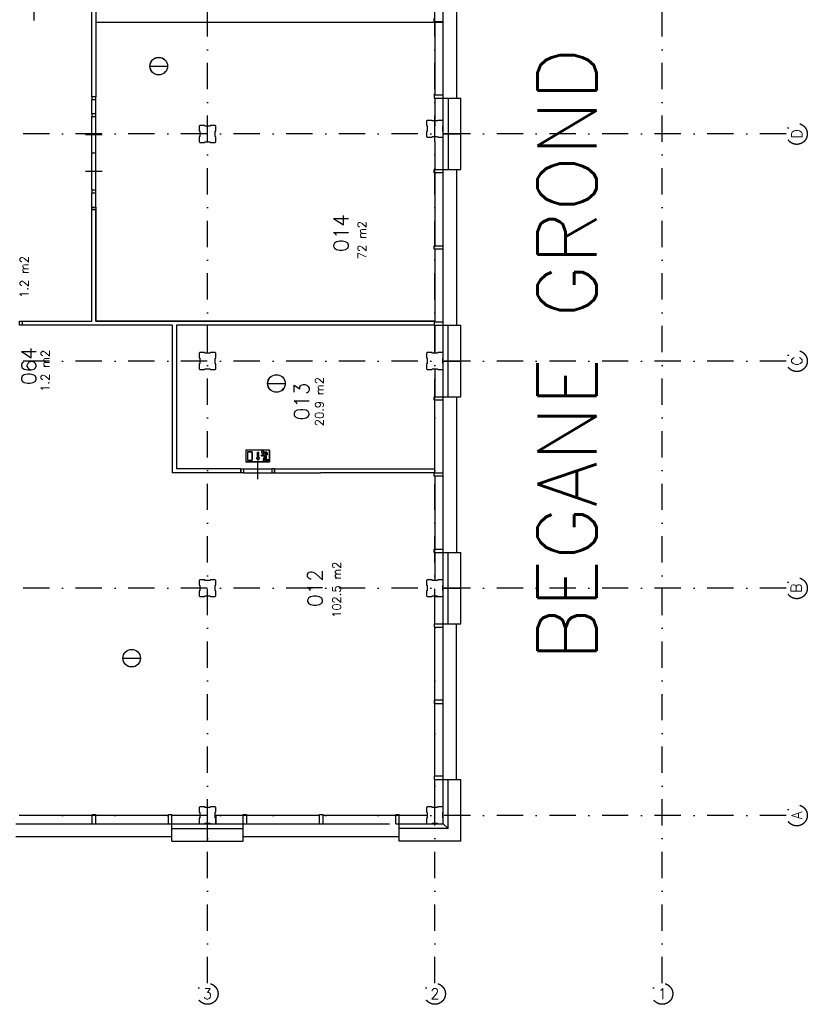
# Model space of a CAD drawing. Extents: x 36324 to 146208, y -50294 to 26426.
# Tile 21 of 39: x 127503 to 146208, y -50294 to -26889. Entities that reach past the tile are written whole.
import ezdxf
from ezdxf.enums import TextEntityAlignment as Align

# ---------------------------------------------------------------- set-up
doc = ezdxf.new("R2010")
doc.units = 0
doc.header["$LTSCALE"] = 100
doc.linetypes.add('B0302', pattern=[12.5, 6.25, -3.125, 0, -3.125])
for name, color, linetype in [('Bouwkundig', 253, 'CONTINUOUS'), ('Bouwkundig tekst', 252, 'CONTINUOUS'), ('Stramien', 252, 'B0302')]:
    doc.layers.add(name, color=color, linetype=linetype)
doc.styles.add('bouwk tekst', font='romans.shx')
doc.styles.get("Standard").update_dxf_attribs({"font": 'romans.shx'})

msp = doc.modelspace()

# ---------------------------------------------------------------- linework, layer by layer
at = {"layer": 'Bouwkundig', "linetype": 'Continuous'}
for p, q in [((137562.8, -46003.1), (137562.8, -17967.2)), ((137876.8, -25053.2), (137876.8, -28753.2)), ((127848.7, -26905.8, 2600), (127848.7, -26544.2, 2600)), ((137342.8, -26943.2), (137342.8, -26863.2)), ((137562.8, -26943.2), (137342.8, -26943.2)), ((137362.8, -26943.2), (137362.8, -28673.2)), ((130595.9, -27992.6), (131014.8, -27992.6)), ((137342.8, -28653.2), (137342.8, -28753.2)), ((137342.8, -28673.2), (137562.8, -28673.2)), ((137342.8, -28753.2), (137976.8, -28753.2)), ((137362.8, -28753.2), (137362.8, -29418.1)), ((137676.8, -28753.2), (137676.8, -30453.2)), ((137976.8, -30453.2), (137976.8, -28753.2)), ((137562.8, -29603.2), (137976.8, -29603.2)), ((137362.8, -29788.1), (137362.8, -30453.2)), ((137342.8, -30533.2), (137342.8, -30453.2)), ((137342.8, -30453.2), (137976.8, -30453.2)), ((137562.8, -30533.2), (137342.8, -30533.2)), ((137362.8, -30533.2), (137362.8, -32263.2)), ((137876.8, -30453.2), (137876.8, -34153.2)), ((129212.8, -31403.2), (129312.8, -31403.2)), ((137342.8, -32343.2), (137342.8, -32263.2)), ((137342.8, -32263.2), (137562.8, -32263.2)), ((137562.8, -32343.2), (137342.8, -32343.2)), ((137362.8, -32343.2), (137362.8, -34073.2)), ((137342.8, -34053.2), (137342.8, -34153.2)), ((137342.8, -34073.2), (137562.8, -34073.2)), ((137342.8, -34153.2), (137976.8, -34153.2)), ((137362.8, -34153.2), (137362.8, -34818.1)), ((137676.8, -35853.2), (137676.8, -34153.2)), ((137976.8, -35853.2), (137976.8, -34153.2)), ((137562.8, -35003.2), (137976.8, -35003.2)), ((137362.8, -35188.1), (137362.8, -35853.2)), ((133390.9, -35536.6), (133809.8, -35536.6)), ((137342.8, -35933.2), (137342.8, -35853.2)), ((137342.8, -35853.2), (137976.8, -35853.2)), ((137562.8, -35933.2), (137342.8, -35933.2)), ((137362.8, -37663.2), (137362.8, -35933.2)), ((137876.8, -35853.2), (137876.8, -39553.2)), ((133431.8, -37121.8), (132876.9, -37121.8)), ((132876.9, -37121.8), (132876.9, -37399.2)), ((132913.9, -37158.7), (133024.9, -37158.7)), ((132913.9, -37158.7), (132913.9, -37362.2)), ((133024.9, -37158.7), (133024.9, -37362.2)), ((133148.8, -37170.9), (133148.8, -37300.4)), ((133176.6, -37170.9), (133176.6, -37300.4)), ((133279.2, -37203.8), (133279.2, -37237.4)), ((133310.7, -37168), (133371.7, -37168)), ((133326.7, -37191.1), (133357.8, -37259.5)), ((133353.6, -37191.1), (133326.7, -37191.1)), ((133353.6, -37191.1), (133362.9, -37228.1)), ((133371.7, -37168), (133386.7, -37228.1)), ((133431.8, -37121.8), (133431.8, -37399.2)), ((133431.8, -37399.2), (132876.9, -37399.2)), ((132913.9, -37362.2), (133024.9, -37362.2)), ((133148.8, -37300.4), (133125.7, -37300.4)), ((133125.7, -37300.4), (133162.7, -37355.9)), ((133162.7, -37355.9), (133199.7, -37300.4)), ((133199.7, -37300.4), (133176.6, -37300.4)), ((133246.8, -37260.5), (133246.8, -37237.4)), ((133246.8, -37237.4), (133279.2, -37237.4)), ((133246.8, -37260.5), (133302.3, -37260.5)), ((133323.8, -37273.8), (133283.8, -37325.2)), ((133283.8, -37325.2), (133283.8, -37394.6)), ((133283.8, -37394.6), (133306.9, -37394.6)), ((133302.3, -37226.9), (133302.3, -37260.5)), ((133302.3, -37226.9), (133323.7, -37274)), ((133334.7, -37297.5), (133306.9, -37333.1)), ((133306.9, -37394.6), (133306.9, -37333.1)), ((133334.7, -37371.5), (133334.7, -37297.5)), ((133422.5, -37371.5), (133334.7, -37371.5)), ((133357.8, -37259.5), (133357.8, -37348.3)), ((133357.8, -37348.3), (133422.5, -37348.3)), ((133362.9, -37228.1), (133386.7, -37228.1)), ((133422.5, -37348.3), (133422.5, -37371.5)), ((132754.2, -37563.2), (132754.2, -37663.2)), ((133554.2, -37563.2), (133554.2, -37663.2)), ((137342.8, -37743.2), (137342.8, -37663.2)), ((137342.8, -37663.2), (137562.8, -37663.2)), ((137562.8, -37743.2), (137342.8, -37743.2)), ((137362.8, -37743.2), (137362.8, -39473.2)), ((137342.8, -39553.2), (137342.8, -39473.2)), ((137342.8, -39473.2), (137562.8, -39473.2)), ((137342.8, -39553.2), (137976.8, -39553.2)), ((137362.8, -39553.2), (137362.8, -40218.1)), ((137676.8, -41253.2), (137676.8, -39553.2)), ((137976.8, -41253.2), (137976.8, -39553.2)), ((137562.8, -40403.2), (137976.8, -40403.2)), ((137362.8, -41253.2), (137362.8, -40603.2)), ((137362.8, -40603.2), (137562.8, -40603.2)), ((137342.8, -41253.2), (137976.8, -41253.2)), ((137342.8, -41253.2), (137342.8, -41333.2)), ((137342.8, -41333.2), (137562.8, -41333.2)), ((137362.8, -43063.2), (137362.8, -41333.2)), ((137876.8, -44953.2), (137876.8, -41253.2)), ((129951.9, -42067.6), (130370.8, -42067.6)), ((137562.8, -43063.2), (137342.8, -43063.2)), ((137342.8, -43063.2), (137342.8, -43143.2)), ((137342.8, -43143.2), (137562.8, -43143.2)), ((137362.8, -44873.2), (137362.8, -43143.2)), ((137562.8, -44873.2), (137342.8, -44873.2)), ((137342.8, -44873.2), (137342.8, -44953.2)), ((137342.8, -44953.2), (137976.8, -44953.2)), ((137362.8, -45618.1), (137362.8, -44953.2)), ((137676.8, -46117.1), (137676.8, -44953.2)), ((137976.8, -46417.1), (137976.8, -44953.2)), ((129222.8, -45803.2), (127492.8, -45803.2)), ((129222.8, -46003.2), (129222.8, -45783.2)), ((129222.8, -45783.2), (129302.8, -45783.2)), ((129302.8, -45783.2), (129302.8, -46003.2)), ((131032.8, -45803.2), (129302.8, -45803.2)), ((131032.8, -46003.2), (131032.8, -45783.2)), ((131032.8, -45783.2), (131112.8, -45783.2)), ((131112.8, -46417.2), (131112.8, -45783.2)), ((131777.8, -45803.2), (131112.8, -45803.2)), ((132812.8, -45803.2), (132162.8, -45803.2)), ((132162.8, -45803.2), (132162.8, -46003.2)), ((132812.8, -46417.2), (132812.8, -45783.2)), ((132812.8, -45783.2), (132892.8, -45783.2)), ((132892.8, -45783.2), (132892.8, -46003.2)), ((134622.8, -45803.2), (132892.8, -45803.2)), ((134622.8, -46003.2), (134622.8, -45783.2)), ((134622.8, -45783.2), (134702.8, -45783.2)), ((134702.8, -45783.2), (134702.8, -46003.2)), ((136432.8, -45803.2), (134702.8, -45803.2)), ((136432.8, -46003.2), (136432.8, -45783.2)), ((136432.8, -45783.2), (136512.8, -45783.2)), ((136512.8, -46417.2), (136512.8, -45783.2)), ((137177.8, -45803.2), (136512.8, -45803.2)), ((127412.8, -46003.2), (131962.8, -46003.2)), ((131962.8, -46417.2), (131962.8, -46003.2)), ((131962.8, -46003.2), (132892.8, -46003.2)), ((132812.8, -46003.2), (136283.3, -46003.2)), ((136432.8, -46003.2), (137562.8, -46003.2)), ((137562.8, -46003.1), (137676.8, -46117.1)), ((137562.8, -46003.2), (137676.8, -46117.2)), ((131112.8, -46317.2), (127412.8, -46317.2)), ((131112.8, -46117.2), (132812.8, -46117.2)), ((136512.8, -46317.2), (132812.8, -46317.2)), ((137676.8, -46117.2), (136512.8, -46117.2)), ((131112.8, -46417.2), (132812.8, -46417.2)), ((137976.8, -46417.2), (136512.8, -46417.2))]:
    msp.add_line(p, q, dxfattribs=at)
at = {"layer": 'Bouwkundig'}
msp.add_line((137562.8, -26953.2), (129312.8, -26953.2), dxfattribs=at)
at = {"layer": 'Bouwkundig', "linetype": 'Continuous'}
for points in [[(129212.8, -28723.2), (129212.8, -22853.2)], [(129312.8, -22853.2), (129312.8, -28723.2)], [(129312.8, -28723.2), (129212.8, -28723.2)], [(129213.1, -29128.4), (129213.1, -28783)], [(129312.1, -29128.4), (129312.1, -28783)], [(129213.1, -30938.4), (129213.1, -29188.1)], [(129312.1, -30938.4), (129312.1, -29188.1)], [(131763.2, -29792.2), (131778.2, -29807.2), (131893.2, -29807.2), (131901.2, -29792.2), (132026.2, -29792.2), (132031.2, -29807.2), (132148.2, -29807.2), (132163.2, -29792.2), (132163.2, -29673.2), (132148.2, -29665.2), (132148.2, -29540.2), (132163.2, -29535.2), (132163.2, -29422.2), (132148.2, -29407.2), (132033.2, -29407.2), (132025.2, -29422.2), (131900.2, -29422.2), (131895.2, -29407.2), (131778.2, -29407.2), (131763.2, -29422.2), (131763.2, -29533.2), (131778.2, -29541.2), (131778.2, -29666.2), (131763.2, -29671.2), (131763.2, -29792.2)], [(137163.2, -29667.2), (137178.2, -29682.2), (137293.2, -29682.2), (137301.2, -29667.2), (137426.2, -29667.2), (137431.2, -29682.2), (137548.2, -29682.2), (137563.2, -29667.2), (137563.2, -29548.2), (137548.2, -29540.2), (137548.2, -29415.2), (137563.2, -29410.2), (137563.2, -29297.2), (137548.2, -29282.2), (137433.2, -29282.2), (137425.2, -29297.2), (137300.2, -29297.2), (137295.2, -29282.2), (137178.2, -29282.2), (137163.2, -29297.2), (137163.2, -29408.2), (137178.2, -29416.2), (137178.2, -29541.2), (137163.2, -29546.2), (137163.2, -29667.2)], [(129462.8, -29625.7), (129262.8, -29625.7), (129062.8, -29625.7)], [(129311.8, -30063.2), (129262.8, -30063.2), (129212.8, -30063.2)], [(129462.8, -30500.7), (129262.8, -30500.7), (129062.8, -30500.7)], [(129213.1, -31343.5), (129213.1, -31002.2)], [(129312.1, -31343.5), (129312.1, -31002.2)], [(129212.8, -34053.2), (129212.8, -31403.2)], [(137342.8, -34053.2), (129312.8, -34053.2), (129312.8, -31403.2)], [(129312.8, -31403.2), (129312.8, -34053.2)], [(127560.8, -34053.2), (129212.8, -34053.2)], [(131127.5, -34153.2), (127560.8, -34153.2)], [(129312.8, -34053.2), (137342.8, -34053.2)], [(131127.5, -34153), (131127.5, -37663.2)], [(137342.8, -34153.2), (131227.5, -34153.2)], [(131227.5, -34153.5), (131227.5, -37563.2)], [(131763.4, -35188.1), (131778.4, -35203.1), (131893.4, -35203.1), (131901.4, -35188.1), (132026.4, -35188.1), (132031.4, -35203.1), (132148.4, -35203.1), (132163.4, -35188.1), (132163.4, -35069.1), (132148.4, -35061.1), (132148.4, -34936.1), (132163.4, -34931.1), (132163.4, -34818.1), (132148.4, -34803.1), (132033.4, -34803.1), (132025.4, -34818.1), (131900.4, -34818.1), (131895.4, -34803.1), (131778.4, -34803.1), (131763.4, -34818.1), (131763.4, -34929.1), (131778.4, -34937.1), (131778.4, -35062.1), (131763.4, -35067.1), (131763.4, -35188.1)], [(137163.4, -35188.1), (137178.4, -35203.1), (137293.4, -35203.1), (137301.4, -35188.1), (137426.4, -35188.1), (137431.4, -35203.1), (137548.4, -35203.1), (137563.4, -35188.1), (137563.4, -35069.1), (137548.4, -35061.1), (137548.4, -34936.1), (137563.4, -34931.1), (137563.4, -34818.1), (137548.4, -34803.1), (137433.4, -34803.1), (137425.4, -34818.1), (137300.4, -34818.1), (137295.4, -34803.1), (137178.4, -34803.1), (137163.4, -34818.1), (137163.4, -34929.1), (137178.4, -34937.1), (137178.4, -35062.1), (137163.4, -35067.1), (137163.4, -35188.1)], [(133431.8, -37399.2), (133431.8, -37121.8), (132876.9, -37121.8), (132876.9, -37399.2), (133431.8, -37399.2)], [(133024.9, -37362.2), (133024.9, -37158.7), (132913.9, -37158.7), (132913.9, -37362.2), (133024.9, -37362.2)], [(133148.8, -37170.9), (133176.6, -37170.9), (133176.6, -37300.4), (133199.7, -37300.4), (133162.7, -37355.9), (133125.7, -37300.4), (133148.8, -37300.4), (133148.8, -37170.9)], [(133255, -37148.4), (133254, -37149.4), (133253.1, -37150.4), (133252.3, -37151.5), (133251.5, -37152.6), (133250.8, -37153.7), (133250.1, -37154.9), (133249.5, -37156.1), (133248.9, -37157.4), (133248.4, -37158.6), (133248, -37159.9), (133247.7, -37161.3), (133247.4, -37162.6), (133247.1, -37163.9), (133247, -37165.3), (133246.9, -37166.6), (133246.8, -37168), (133246.9, -37169.4), (133247, -37170.7), (133247.1, -37172.1), (133247.4, -37173.4), (133247.7, -37174.7), (133248, -37176), (133248.4, -37177.3), (133248.9, -37178.6), (133249.5, -37179.9), (133250.1, -37181.1), (133250.8, -37182.3), (133251.5, -37183.4), (133252.3, -37184.5), (133253.1, -37185.6), (133254, -37186.6), (133255, -37187.6), (133255.9, -37188.6), (133257, -37189.4), (133258, -37190.3), (133259.2, -37191.1), (133260.3, -37191.8), (133261.5, -37192.5), (133262.7, -37193.1), (133264, -37193.6), (133265.2, -37194.1), (133266.5, -37194.5), (133267.8, -37194.9), (133269.2, -37195.2), (133270.5, -37195.4), (133271.9, -37195.6), (133273.2, -37195.7), (133274.6, -37195.7), (133275.9, -37195.7), (133277.3, -37195.6), (133278.6, -37195.4), (133280, -37195.2), (133281.3, -37194.9), (133282.6, -37194.5), (133283.9, -37194.1), (133285.2, -37193.6), (133286.4, -37193.1), (133287.6, -37192.5), (133288.8, -37191.8), (133290, -37191.1), (133291.1, -37190.3), (133292.2, -37189.4), (133293.2, -37188.6), (133294.2, -37187.6), (133295.1, -37186.6), (133296, -37185.6), (133296.9, -37184.5), (133297.6, -37183.4), (133298.4, -37182.3), (133299, -37181.1), (133299.7, -37179.9), (133300.2, -37178.6), (133300.7, -37177.3), (133301.1, -37176), (133301.5, -37174.7), (133301.8, -37173.4), (133302, -37172.1), (133302.2, -37170.7), (133302.3, -37169.4), (133302.3, -37168), (133302.3, -37166.6), (133302.2, -37165.3), (133302, -37163.9), (133301.8, -37162.6), (133301.5, -37161.3), (133301.1, -37159.9), (133300.7, -37158.6), (133300.2, -37157.4), (133299.7, -37156.1), (133299, -37154.9), (133298.4, -37153.7), (133297.6, -37152.6), (133296.9, -37151.5), (133296, -37150.4), (133295.1, -37149.4), (133294.2, -37148.4), (133293.2, -37147.4), (133292.2, -37146.5), (133291.1, -37145.7), (133290, -37144.9), (133288.8, -37144.2), (133287.6, -37143.5), (133286.4, -37142.9), (133285.2, -37142.4), (133283.9, -37141.9), (133282.6, -37141.4), (133281.3, -37141.1), (133280, -37140.8), (133278.6, -37140.6), (133277.3, -37140.4), (133275.9, -37140.3), (133274.6, -37140.3), (133273.2, -37140.3), (133271.9, -37140.4), (133270.5, -37140.6), (133269.2, -37140.8), (133267.8, -37141.1), (133266.5, -37141.4), (133265.2, -37141.9), (133264, -37142.4), (133262.7, -37142.9), (133261.5, -37143.5), (133260.3, -37144.2), (133259.2, -37144.9), (133258, -37145.7), (133257, -37146.5), (133255.9, -37147.4), (133255, -37148.4)], [(133302, -37163.9), (133300.9, -37159.3), (133298.6, -37154.1), (133295.9, -37150.3), (133293.5, -37147.7), (133289.8, -37144.8), (133285.9, -37142.7), (133280.2, -37140.8), (133272.9, -37140.3), (133266.7, -37141.4), (133262.6, -37143), (133260.5, -37144.1), (133257.9, -37145.8), (133255.7, -37147.6), (133252.6, -37151), (133250.3, -37154.6), (133248.4, -37158.9), (133247, -37164.6), (133246.8, -37168.9), (133247.2, -37172.4), (133248.7, -37178), (133250.3, -37181.5), (133253.3, -37185.8), (133257.7, -37190), (133260.5, -37191.9), (133264.9, -37194), (133269.3, -37195.2), (133276, -37195.7), (133282, -37194.7), (133286.3, -37193.1), (133289.6, -37191.3), (133292.7, -37189), (133296.1, -37185.5), (133298.7, -37181.6), (133300.3, -37178.3), (133301.6, -37174.1), (133302.1, -37171.3), (133302.3, -37166.7), (133302, -37163.9)], [(133422.5, -37371.5), (133422.5, -37348.3), (133357.8, -37348.3), (133357.8, -37259.5), (133326.7, -37191.1), (133353.6, -37191.1), (133362.9, -37228.1), (133386.7, -37228.1), (133371.7, -37168), (133310.7, -37168), (133310.2, -37173.8), (133309.7, -37176.3), (133309, -37178.9), (133308, -37181.6), (133306.4, -37185.1), (133304.7, -37187.8), (133303.4, -37189.7), (133301.5, -37192), (133299.7, -37193.9), (133296.9, -37196.4), (133294.2, -37198.3), (133291.1, -37200.1), (133288.2, -37201.4), (133284.1, -37202.8), (133281.1, -37203.5), (133279.2, -37204.2), (133279.2, -37237.4), (133246.8, -37237.4), (133246.8, -37260.5), (133302.3, -37260.5), (133302.3, -37226.9), (133323.7, -37274), (133283.8, -37325.2), (133283.8, -37394.6), (133306.9, -37394.6), (133306.9, -37333.1), (133334.7, -37297.5), (133334.7, -37371.5), (133422.5, -37371.5)], [(133310.7, -37168), (133310.7, -37168.4), (133310.7, -37168.8), (133310.7, -37169.2), (133310.6, -37169.6), (133310.6, -37170), (133310.6, -37170.4), (133310.6, -37170.8), (133310.5, -37171.2), (133310.5, -37171.7), (133310.5, -37172.1), (133310.4, -37172.5), (133310.4, -37172.9), (133310.3, -37173.3), (133310.2, -37173.7), (133310.2, -37174.1), (133310.1, -37174.5), (133310, -37174.9), (133309.9, -37175.3), (133309.9, -37175.7), (133309.8, -37176.1), (133309.7, -37176.5), (133309.6, -37176.9), (133309.5, -37177.3), (133309.4, -37177.6), (133309.3, -37178), (133309.1, -37178.4), (133309, -37178.8), (133308.9, -37179.2), (133308.8, -37179.6), (133308.6, -37180), (133308.5, -37180.4), (133308.4, -37180.7), (133308.2, -37181.1), (133308.1, -37181.5), (133307.9, -37181.9), (133307.8, -37182.2), (133307.6, -37182.6), (133307.4, -37183), (133307.3, -37183.4), (133307.1, -37183.7), (133306.9, -37184.1), (133306.7, -37184.5), (133306.5, -37184.8), (133306.3, -37185.2), (133306.1, -37185.5), (133305.9, -37185.9), (133305.7, -37186.2), (133305.5, -37186.6), (133305.3, -37186.9), (133305.1, -37187.3), (133304.9, -37187.6), (133304.7, -37188), (133304.4, -37188.3), (133304.2, -37188.6), (133304, -37189), (133303.7, -37189.3), (133303.5, -37189.6), (133303.2, -37190), (133303, -37190.3), (133302.7, -37190.6), (133302.5, -37190.9), (133302.2, -37191.2), (133302, -37191.5), (133301.7, -37191.8), (133301.4, -37192.1), (133301.2, -37192.4), (133300.9, -37192.7), (133300.6, -37193), (133300.3, -37193.3), (133300, -37193.6), (133299.7, -37193.9), (133299.4, -37194.2), (133299.1, -37194.5), (133298.8, -37194.7), (133298.5, -37195), (133298.2, -37195.3), (133297.9, -37195.5), (133297.6, -37195.8), (133297.3, -37196.1), (133297, -37196.3), (133296.7, -37196.6), (133296.3, -37196.8), (133296, -37197.1), (133295.7, -37197.3), (133295.3, -37197.5), (133295, -37197.8), (133294.7, -37198), (133294.3, -37198.2), (133294, -37198.4), (133293.6, -37198.7), (133293.3, -37198.9), (133293, -37199.1), (133292.6, -37199.3), (133292.2, -37199.5), (133291.9, -37199.7), (133291.5, -37199.9), (133291.2, -37200.1), (133290.8, -37200.3), (133290.4, -37200.4), (133290.1, -37200.6), (133289.7, -37200.8), (133289.3, -37200.9), (133289, -37201.1), (133288.6, -37201.3), (133288.2, -37201.4), (133287.8, -37201.6), (133287.5, -37201.7), (133287.1, -37201.9), (133286.7, -37202), (133286.3, -37202.1), (133285.9, -37202.3), (133285.5, -37202.4), (133285.2, -37202.5), (133284.8, -37202.6), (133284.4, -37202.8), (133284, -37202.9), (133283.6, -37203), (133283.2, -37203.1), (133282.8, -37203.2), (133282.4, -37203.3), (133282, -37203.3), (133281.6, -37203.4), (133281.2, -37203.5), (133280.8, -37203.6), (133280.4, -37203.6), (133280, -37203.7), (133279.6, -37203.8), (133279.2, -37203.8)], [(133154.5, -37813.4), (133154.5, -37613.4), (133154.5, -37413.4)], [(132754.2, -37663.2), (131127.5, -37663.2)], [(132754.2, -37563.2), (131227.5, -37563.2)], [(132814.2, -37563.5), (133494.5, -37563.5)], [(132814.2, -37663.5), (133494.5, -37663.2)], [(133554.2, -37563.2), (134648.8, -37563.2)], [(133554.2, -37663.2), (134648.8, -37663.2)], [(134648.8, -37563.2), (137362.8, -37563.2)], [(137362.8, -37663.2), (134648.8, -37663.2)], [(131763.6, -40588.1), (131778.6, -40603.1), (131893.6, -40603.1), (131901.6, -40588.1), (132026.6, -40588.1), (132031.6, -40603.1), (132148.6, -40603.1), (132163.6, -40588.1), (132163.6, -40469.1), (132148.6, -40461.1), (132148.6, -40336.1), (132163.6, -40331.1), (132163.6, -40218.1), (132148.6, -40203.1), (132033.6, -40203.1), (132025.6, -40218.1), (131900.6, -40218.1), (131895.6, -40203.1), (131778.6, -40203.1), (131763.6, -40218.1), (131763.6, -40329.1), (131778.6, -40337.1), (131778.6, -40462.1), (131763.6, -40467.1), (131763.6, -40588.1)], [(137163.6, -40588.1), (137178.6, -40603.1), (137293.6, -40603.1), (137301.6, -40588.1), (137426.6, -40588.1), (137431.6, -40603.1), (137548.6, -40603.1), (137563.6, -40588.1), (137563.6, -40469.1), (137548.6, -40461.1), (137548.6, -40336.1), (137563.6, -40331.1), (137563.6, -40218.1), (137548.6, -40203.1), (137433.6, -40203.1), (137425.6, -40218.1), (137300.6, -40218.1), (137295.6, -40203.1), (137178.6, -40203.1), (137163.6, -40218.1), (137163.6, -40329.1), (137178.6, -40337.1), (137178.6, -40462.1), (137163.6, -40467.1), (137163.6, -40588.1)], [(131763.8, -45987.5), (131778.8, -46002.5), (131893.8, -46002.5), (131901.8, -45987.5), (132026.8, -45987.5), (132031.8, -46002.5), (132148.8, -46002.5), (132163.8, -45987.5), (132163.8, -45868.5), (132148.8, -45860.5), (132148.8, -45735.5), (132163.8, -45730.5), (132163.8, -45617.5), (132148.8, -45602.5), (132033.8, -45602.5), (132025.8, -45617.5), (131900.8, -45617.5), (131895.8, -45602.5), (131778.8, -45602.5), (131763.8, -45617.5), (131763.8, -45728.5), (131778.8, -45736.5), (131778.8, -45861.5), (131763.8, -45866.5), (131763.8, -45987.5)], [(137163.8, -45987.1), (137178.8, -46002.1), (137293.8, -46002.1), (137301.8, -45987.1), (137426.8, -45987.1), (137431.8, -46002.1), (137548.8, -46002.1), (137563.8, -45987.1), (137563.8, -45868.1), (137548.8, -45860.1), (137548.8, -45735.1), (137563.8, -45730.1), (137563.8, -45617.1), (137548.8, -45602.1), (137433.8, -45602.1), (137425.8, -45617.1), (137300.8, -45617.1), (137295.8, -45602.1), (137178.8, -45602.1), (137163.8, -45617.1), (137163.8, -45728.1), (137178.8, -45736.1), (137178.8, -45861.1), (137163.8, -45866.1), (137163.8, -45987.1)]]:
    msp.add_lwpolyline(points, dxfattribs=at)
for points in [[(129213.1, -28723.2), (129213.1, -28783), (129312.1, -28783), (129312.1, -28723.2)], [(129213.1, -29128.4), (129213.1, -29188.1), (129312.1, -29188.1), (129312.1, -29128.4)], [(129213.1, -30938.4), (129213.1, -31002.2), (129312.1, -31002.2), (129312.1, -30938.4)], [(129213.1, -31403.2), (129213.1, -31343.5), (129312.1, -31343.5), (129312.1, -31403.2)], [(127560.8, -34153.2), (127500.8, -34153.2), (127500.8, -34053.2), (127560.8, -34053.2)], [(133310.7, -37168), (133310.1, -37174.7), (133306.6, -37184.6), (133303.1, -37190.1), (133299.6, -37194), (133293.5, -37198.8), (133287.1, -37201.9), (133282.2, -37203.3), (133279.2, -37204.2), (133279.2, -37237.4), (133246.8, -37237.4), (133246.8, -37260.5), (133302.3, -37260.5), (133302.3, -37226.9), (133323.7, -37274), (133283.8, -37325.2), (133283.8, -37394.6), (133306.9, -37394.6), (133306.9, -37333.1), (133334.7, -37297.5), (133334.7, -37371.5), (133422.5, -37371.5), (133422.5, -37348.3), (133357.8, -37348.3), (133357.8, -37259.5), (133326.7, -37191.1), (133353.6, -37191.1), (133362.9, -37228.1), (133386.7, -37228.1), (133371.7, -37168)], [(132754.2, -37563.5), (132814.2, -37563.5), (132814.2, -37663.5), (132754.2, -37663.5)], [(133554.2, -37563.5), (133494.5, -37563.5), (133494.5, -37663.2), (133554.2, -37663.2)]]:
    msp.add_lwpolyline(points, close=True, dxfattribs=at)
for centre, radius in [((130805.3, -27992.6), 209.5), ((130805.3, -27992.6), 208.2), ((133600.3, -35536.6), 209.5), ((133600.3, -35536.6), 208.2), ((130161.3, -42067.6), 209.5), ((130161.3, -42067.6), 208.2)]:
    msp.add_circle(centre, radius, dxfattribs=at)
at = {"layer": 'Stramien'}
for p, q in [((131962.8, -49794.2), (131962.8, 26297.9)), ((137362.8, -49794.2), (137362.8, -5236.2)), ((142762.8, -49794.2), (142762.8, -5236.2)), ((145707.8, -29603.2), (36324.1, -29603.2)), ((145707.8, -35003.2), (36324.1, -35003.2)), ((145707.8, -40403.2), (102012.5, -40403.2)), ((145707.8, -45803.2), (118607.4, -45803.2))]:
    msp.add_line(p, q, dxfattribs=at)
for centre in [(145957.9, -29603.2), (145957.9, -35003.2), (145957.9, -40403.2), (145957.9, -45803.2), (131962.8, -50044.2), (137362.8, -50044.2), (142762.8, -50044.2)]:
    msp.add_circle(centre, 250, dxfattribs=at)

# ---------------------------------------------------------------- texts
at = {"layer": 'Bouwkundig tekst', "linetype": 'Continuous'}
for s, height, p in [('BEGANE GROND', 1400, (141201.3, -42131.1)), ('014', 350, (135308.8, -32410.2)), ('064', 350, (127892.3, -35573)), ('013', 350, (134373.7, -36414.7)), ('012', 350, (134691.7, -40850.5))]:
    msp.add_text(s, height=height, rotation=90, dxfattribs=at).set_placement(p)
at = {"layer": 'Bouwkundig tekst', "linetype": 'Continuous', "char_height": 200, "width": 1805, "attachment_point": 1, "rotation": 90, "style": 'bouwk tekst'}
for s, insert in [('72 m2', (135530.3, -32582.6)), ('1.2 m2', (127508.3, -33502.6)), ('1.2 m2', (128007.3, -35732.6)), ('20.9 m2', (134521.3, -36551.6)), ('102.5 m2', (134931.3, -41109.6))]:
    msp.add_mtext(s, dxfattribs=dict(at, insert=insert))
at = {"layer": 'Stramien', "style": 'bouwk tekst'}
for s, p in [('D', (145957.9, -29602.7)), ('C', (145957.9, -35003.2)), ('B', (145945.9, -40402.2)), ('A', (145957.9, -45802.8))]:
    msp.add_text(s, height=250, rotation=90, dxfattribs=at).set_placement(p, align=Align.MIDDLE)
for s, p in [('3', (131962.8, -50044.2)), ('2', (137362.8, -50044.2)), ('1', (142762.6, -50044.2))]:
    msp.add_text(s, height=250, dxfattribs=at).set_placement(p, align=Align.MIDDLE)

doc.saveas('drawing.dxf')
